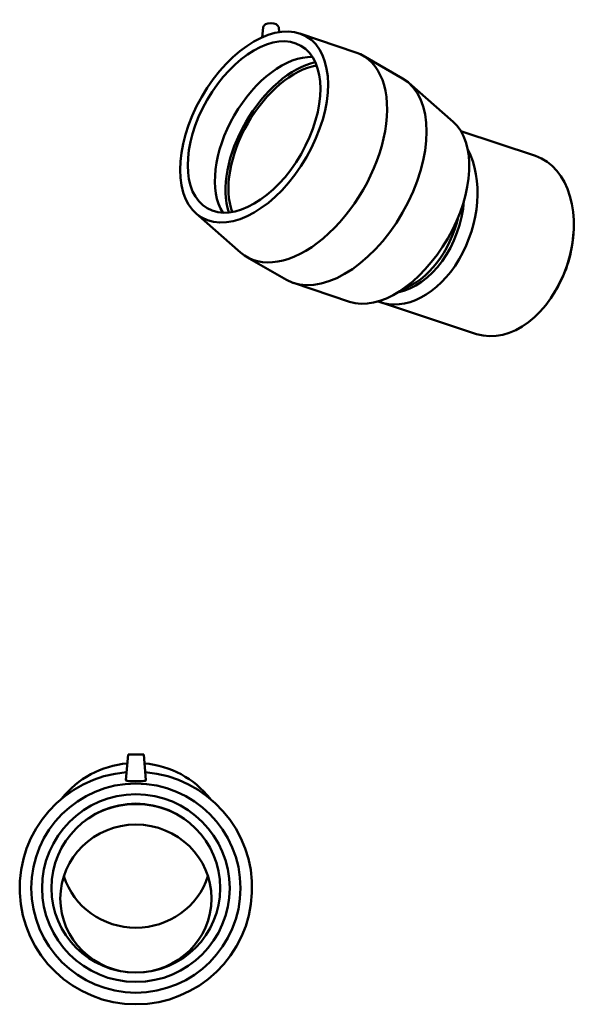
# Model space of a CAD drawing. Header units: millimetres. Extents: x -106 to 1471, y -612 to 1195.
# Tile 5 of 5: x 931 to 1471, y 251 to 1195. Entities that reach past the tile are written whole.
import ezdxf

# ---------------------------------------------------------------- set-up
doc = ezdxf.new("R2010")
doc.units = ezdxf.units.MM
doc.layers.add('Visible (ANSI)', color=7, linetype='Continuous', lineweight=50)

msp = doc.modelspace()

# ---------------------------------------------------------------- linework, layer by layer
at = {"layer": 'Visible (ANSI)'}
for p, q in [((1164.224, 1188.081), (1163.187, 1178.407)), ((1179.196, 1188.081), (1179.687, 1183.502)), ((1199.573, 1182.162), (1253.251, 1164.033)), ((1260.012, 1160.986), (1297.93, 1139.15)), ((1346.583, 1097.505), (1303.959, 1134.832)), ((1425.569, 1064.81), (1354.116, 1088.397)), ((1100.075, 1009.383), (1142.699, 972.056)), ((1461.894, 988.595), (1462.014, 990.149)), ((1148.728, 967.738), (1186.646, 945.902)), ((1247.085, 924.725), (1193.407, 942.855)), ((1443.705, 933.493), (1442.876, 932.174)), ((1369.145, 893.882), (1276.781, 924.372)), ((1034.666, 490.37), (1032.531, 465.959)), ((1034.666, 490.37), (1049.666, 490.37)), ((1049.666, 490.37), (1051.802, 465.959))]:
    msp.add_line(p, q, dxfattribs=at)
for radius in [100.35, 90, 81]:
    msp.add_circle((1042.166, 362.37), radius, dxfattribs=at)
for centre, radius, start, end in [((1042.166, 362.37), 111.5, 94.617032, 85.382968), ((1042.166, 360.5), 82.51, 113.657984, 125.781288), ((1042.166, 360.5), 82.51, 54.218712, 66.342016)]:
    msp.add_arc(centre, radius, start, end, dxfattribs=at)
for centre, major_axis, ratio in [((1155.579, 1092.458), (50.078, 86.962), 0.5780931), ((1155.579, 1092.458), (44.913, 77.993), 0.5780931), ((1042.166, 352.325), (72.54, 0), 0.9781476)]:
    msp.add_ellipse(centre, major_axis=major_axis, ratio=ratio, dxfattribs=at)
for centre, major_axis, ratio, start_param, end_param in [((1171.71, 1187.815), (7.5, 0), 0.5758617, 0.0616641, 3.0799285), ((1204.37, 1064.362), (55.642, 96.624), 0.5780931, 3.026856, 6.397922), ((1181.601, 1077.473), (-44.913, -77.993), 0.5780931, 3.4343263, 5.9904517), ((1194.612, 1069.981), (46.865, 81.382), 0.5780931, 0.4824836, 2.659109), ((1194.612, 1069.981), (44.913, 77.993), 0.5780931, 0.4476585, 2.6939341), ((1242.288, 1042.526), (55.642, 96.624), 0.5780931, 3.1415927, 6.2831853), ((1291.079, 1014.429), (50.078, 86.962), 0.5780931, 3.2563293, 6.1684486), ((1304.994, 1009.836), (-28.212, -85.464), 0.6851888, 6.2460173, 8.8472317), ((1397.357, 979.346), (28.212, 85.464), 0.6851888, 3.1415927, 6.2831853), ((1298.769, 1011.891), (-25.391, -76.917), 0.6851888, 0.3560556, 1.9216627), ((1295.724, 1012.896), (25.391, 76.917), 0.6851888, 3.631071, 4.8435316), ((1400.442, 978.328), (26.814, 81.229), 0.6851888, 4.3663425, 5.0584354), ((1042.166, 394.318), (90, 0), 0.9781476, 1.6624123, 2.4829211), ((1042.166, 394.318), (90, 0), 0.9781476, 0.6586716, 1.4791804), ((1042.166, 363.767), (-81, 0), 0.9781476, 4.2912976, 5.1334804), ((1042.166, 395.245), (-72.54, 0), 0.9781476, 0.3072516, 2.834341)]:
    msp.add_ellipse(centre, major_axis=major_axis, ratio=ratio, start_param=start_param, end_param=end_param, dxfattribs=at)
msp.add_open_spline([(1051.802, 465.914), (1051.784, 465.723), (1051.531, 465.542), (1050.533, 465.25), (1049.789, 465.137), (1048.08, 464.978), (1047.002, 464.92), (1044.645, 464.849), (1043.365, 464.834), (1040.968, 464.834), (1039.688, 464.849), (1037.33, 464.92), (1036.253, 464.978), (1034.544, 465.137), (1033.8, 465.25), (1032.802, 465.542), (1032.549, 465.723), (1032.529, 465.929), (1032.529, 465.944), (1032.531, 465.959)], degree=3, knots=[0, 0, 0, 0, 0.3604545, 0.3604545, 0.720909, 0.720909, 1.0805516, 1.0805516, 1.4401942, 1.4401942, 1.7998368, 1.7998368, 2.1594794, 2.1594794, 2.519934, 2.519934, 2.8803885, 2.8803885, 2.908616, 2.908616, 2.908616, 2.908616], dxfattribs=at)
msp.add_open_spline([(1051.802, 465.959), (1051.803, 465.944), (1051.803, 465.929), (1051.802, 465.914)], degree=3, dxfattribs=at)

doc.saveas('drawing.dxf')
